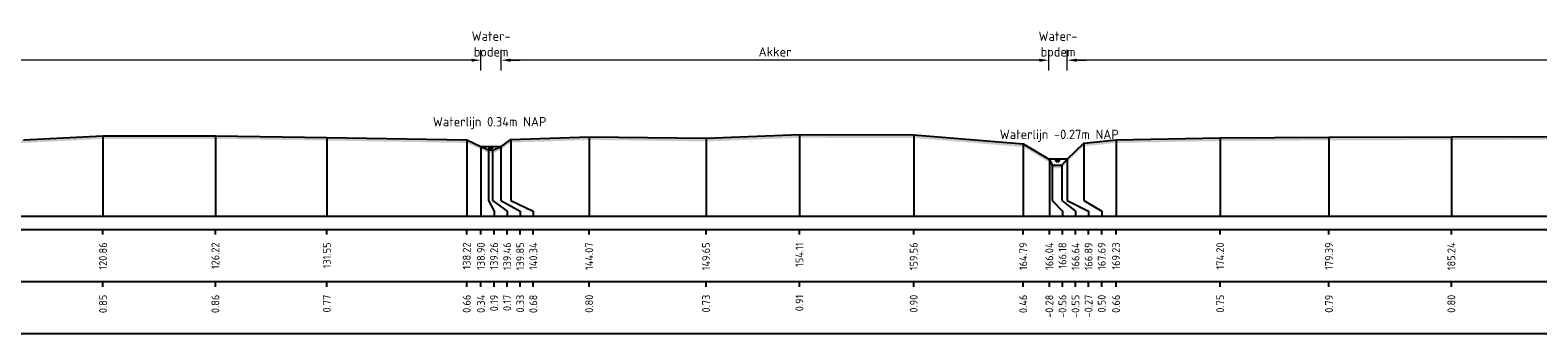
# Model space of a CAD drawing. Header units: metres. Extents: x 128583 to 136452, y 412329 to 415128.
# Tile 194 of 256: x 134798 to 134870, y 414796 to 414811. Entities that reach past the tile are written whole.
import ezdxf
from ezdxf.enums import TextEntityAlignment as Align

# ---------------------------------------------------------------- set-up
doc = ezdxf.new("R2010")
doc.units = ezdxf.units.M
doc.header["$PDMODE"] = 35
doc.header["$PDSIZE"] = 0.075
for name, color, linetype, lineweight in [('X-ME-AL-PROFIEL_HUIDIG MAAIVELD-GD', 8, 'Continuous', 0), ('X-XX-AL-DETAIL1-M', 7, 'Continuous', 18), ('X-XX-AL-NAP-T18', 7, 'Continuous', 18)]:
    doc.layers.add(name, color=color, linetype=linetype, lineweight=lineweight)
for name, color, linetype in [('X-ME-AL-PROFIEL_MAAIVELD-GD', 8, 'Continuous'), ('X-ME-AL-PROFIEL_WATERLIJN-GD', 150, 'Continuous'), ('X-ME-AL-PROFIELRASTER-S', 7, 'Continuous')]:
    doc.layers.add(name, color=color, linetype=linetype)
doc.styles.add('NLCS-ISO-ANNOTATIEF-T18', font='NLCS-ISO.ttf', dxfattribs={"height": 1.8})
doc.styles.add('NLCS-ISO-ANNOTATIVE-T18', font='NLCS-ISO.ttf', dxfattribs={"height": 1.8})
doc.dimstyles.new('NLCS-ANNOTATIEF-T18-PIJL_L2_H0', dxfattribs={"dimtxt": 2.5, "dimasz": 1.8, "dimexe": 2, "dimexo": 2, "dimgap": 0.7, "dimtad": 1, "dimzin": 0, "dimdsep": 46, "dimtxsty": 'NLCS-ISO-ANNOTATIEF-T18', "dimcen": 0, "dimdle": 2, "dimclrd": 256, "dimclre": 256, "dimclrt": 10, "dimaunit": 2, "dimadec": 0, "dimazin": 0, "dimtfac": 1, "dimtdec": 3, "dimtofl": 0, "dimtmove": 0, "dimatfit": 3, "dimfxl": 2, "dimfxlon": 1, "dimtfillclr": 256, "dimtolj": 1, "dimtzin": 0, "dimlwd": -1, "dimlwe": -1, "dimarcsym": 0})

# ---------------------------------------------------------------- blocks, each defined once
blk = doc.blocks.new('SAL-PROFIELRASTER_BALK_EIND1-D')
at = {"color": 0, "linetype": 'ByBlock', "lineweight": -2, "flags": 128}
for points in [[(0, 0), (1, 0)], [(0, -2.5), (1, -2.5)], [(0, -12.5), (1, -12.5)]]:
    blk.add_lwpolyline(points, dxfattribs=at)
blk = doc.blocks.new('SAL-PROFIELRASTER_BALK_EIND2-D')
at = {"color": 0, "linetype": 'ByBlock', "lineweight": -2}
blk.add_line((1, -12.5), (0, -12.5), dxfattribs=at)
blk = doc.blocks.new('SAL-PROFIELRASTER_BALK_DATA-D')
at = {"color": 0, "linetype": 'ByBlock', "lineweight": -2}
blk.add_lwpolyline([(0, -3.5), (0, -2.5)], dxfattribs=at)
at = {"color": 0, "linetype": 'ByBlock', "lineweight": -2, "style": 'NLCS-ISO-ANNOTATIVE-T18'}
blk.add_attdef('GETAL', text='', height=1.5, rotation=90, dxfattribs=at).set_placement((0.75, -5), align=Align.RIGHT)
blk = doc.blocks.new('SAL-PROFIELRASTER_AANHAAL-D')
at = {"color": 9, "linetype": 'ByBlock', "lineweight": -2, "flags": 128}
blk.add_lwpolyline([(0, 1), (0, 0)], dxfattribs=at)
blk = doc.blocks.new('SAL-PROFIELRASTER_AANHAAL_STAGGER-D')
at = {"color": 9, "linetype": 'ByBlock', "lineweight": -2, "flags": 128}
for points in [[(0, 0), (0, -0.25)], [(0, -0.25), (1, -0.75)], [(1, -0.75), (1, -1)]]:
    blk.add_lwpolyline(points, dxfattribs=at)
blk = doc.blocks.new('*D139')
at = {"layer": 'Defpoints', "color": 0, "transparency": 16777216}
for p in [(134769.996, 414809.13), (134819.99, 414805.005), (134769.996, 414804.395)]:
    blk.add_point(p, dxfattribs=at)
at = {"layer": 'X-XX-AL-DETAIL1-M', "transparency": 16777216}
for p, q in [((134769.996, 414808.63), (134769.996, 414809.63)), ((134819.54, 414809.13), (134770.446, 414809.13)), ((134819.99, 414808.63), (134819.99, 414809.63))]:
    blk.add_line(p, q, dxfattribs=at)
for points in [[(134770.446, 414809.205), (134770.446, 414809.055), (134769.996, 414809.13)], [(134819.54, 414809.205), (134819.54, 414809.055), (134819.99, 414809.13)]]:
    blk.add_solid(points, dxfattribs=at)
at = {"layer": 'X-XX-AL-DETAIL1-M', "color": 10, "transparency": 16777216, "insert": (134794.993, 414809.53), "char_height": 0.45, "attachment_point": 5, "style": 'NLCS-ISO-ANNOTATIEF-T18'}
blk.add_mtext('\\A1;Akker', dxfattribs=at)
blk = doc.blocks.new('*D140')
at = {"layer": 'Defpoints', "color": 0, "transparency": 16777216}
for p in [(134819.99, 414809.13), (134819.99, 414805.005), (134820.958, 414805.005)]:
    blk.add_point(p, dxfattribs=at)
at = {"layer": 'X-XX-AL-DETAIL1-M', "transparency": 16777216}
for p, q in [((134819.54, 414809.13), (134819.09, 414809.13)), ((134819.99, 414808.63), (134819.99, 414809.63)), ((134820.958, 414808.63), (134820.958, 414809.63)), ((134821.408, 414809.13), (134821.858, 414809.13))]:
    blk.add_line(p, q, dxfattribs=at)
for points in [[(134819.54, 414809.205), (134819.54, 414809.055), (134819.99, 414809.13)], [(134821.408, 414809.205), (134821.408, 414809.055), (134820.958, 414809.13)]]:
    blk.add_solid(points, dxfattribs=at)
at = {"layer": 'X-XX-AL-DETAIL1-M', "color": 10, "transparency": 16777216, "insert": (134820.474, 414809.905), "char_height": 0.45, "attachment_point": 5, "style": 'NLCS-ISO-ANNOTATIEF-T18'}
blk.add_mtext('\\A1;Water-\\Pbodem', dxfattribs=at)
blk = doc.blocks.new('*D141')
at = {"layer": 'Defpoints', "color": 0, "transparency": 16777216}
for p in [(134820.958, 414809.13), (134820.958, 414805.005), (134847.107, 414804.399)]:
    blk.add_point(p, dxfattribs=at)
at = {"layer": 'X-XX-AL-DETAIL1-M', "transparency": 16777216}
for p, q in [((134820.958, 414808.63), (134820.958, 414809.63)), ((134846.657, 414809.13), (134821.408, 414809.13)), ((134847.107, 414808.63), (134847.107, 414809.63))]:
    blk.add_line(p, q, dxfattribs=at)
for points in [[(134821.408, 414809.205), (134821.408, 414809.055), (134820.958, 414809.13)], [(134846.657, 414809.205), (134846.657, 414809.055), (134847.107, 414809.13)]]:
    blk.add_solid(points, dxfattribs=at)
at = {"layer": 'X-XX-AL-DETAIL1-M', "color": 10, "transparency": 16777216, "insert": (134834.032, 414809.53), "char_height": 0.45, "attachment_point": 5, "style": 'NLCS-ISO-ANNOTATIEF-T18'}
blk.add_mtext('\\A1;Akker', dxfattribs=at)
blk = doc.blocks.new('*D154')
at = {"layer": 'Defpoints', "color": 0, "transparency": 16777216}
for p in [(134847.107, 414809.13), (134847.107, 414804.399), (134847.977, 414804.399)]:
    blk.add_point(p, dxfattribs=at)
at = {"layer": 'X-XX-AL-DETAIL1-M', "transparency": 16777216}
for p, q in [((134846.657, 414809.13), (134846.207, 414809.13)), ((134847.107, 414808.63), (134847.107, 414809.63)), ((134847.977, 414808.63), (134847.977, 414809.63)), ((134848.427, 414809.13), (134848.877, 414809.13))]:
    blk.add_line(p, q, dxfattribs=at)
for points in [[(134846.657, 414809.205), (134846.657, 414809.055), (134847.107, 414809.13)], [(134848.427, 414809.205), (134848.427, 414809.055), (134847.977, 414809.13)]]:
    blk.add_solid(points, dxfattribs=at)
at = {"layer": 'X-XX-AL-DETAIL1-M', "color": 10, "transparency": 16777216, "insert": (134847.542, 414809.905), "char_height": 0.45, "attachment_point": 5, "style": 'NLCS-ISO-ANNOTATIEF-T18'}
blk.add_mtext('\\A1;Water-\\Pbodem', dxfattribs=at)
blk = doc.blocks.new('*D155')
at = {"layer": 'Defpoints', "color": 0, "transparency": 16777216}
for p in [(134847.977, 414809.13), (134847.977, 414804.399), (134925.423, 414801.664)]:
    blk.add_point(p, dxfattribs=at)
at = {"layer": 'X-XX-AL-DETAIL1-M', "transparency": 16777216}
for p, q in [((134847.977, 414808.63), (134847.977, 414809.63)), ((134924.973, 414809.13), (134848.427, 414809.13)), ((134925.423, 414808.63), (134925.423, 414809.63))]:
    blk.add_line(p, q, dxfattribs=at)
for points in [[(134848.427, 414809.205), (134848.427, 414809.055), (134847.977, 414809.13)], [(134924.973, 414809.205), (134924.973, 414809.055), (134925.423, 414809.13)]]:
    blk.add_solid(points, dxfattribs=at)
at = {"layer": 'X-XX-AL-DETAIL1-M', "color": 10, "transparency": 16777216, "insert": (134886.7, 414809.53), "char_height": 0.45, "attachment_point": 5, "style": 'NLCS-ISO-ANNOTATIEF-T18'}
blk.add_mtext('\\A1;Akker', dxfattribs=at)

msp = doc.modelspace()

# ---------------------------------------------------------------- hatches: boundary and pattern name
at = {"layer": 'X-ME-AL-PROFIEL_HUIDIG MAAIVELD-GD'}
h = msp.add_hatch(dxfattribs=at)
h.set_pattern_fill('AGR-MAAIVELD', color=256, scale=0.1, pattern_type=2)
h.set_pattern_definition([(45, (-264.84474, -27.5736), (-0.5000001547, 0.5000001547), []), (45, (-264.9162, -27.50216), (0, 1.0000003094), [0.707107, -0.707107]), (45, (-264.9876, -27.4307), (0, 1.0000003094), [0.707107, -0.707107]), (45, (-265.06, -27.3583), (0, 1.0000003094), [0.707107, -0.707107]), (45, (-265.13046, -27.2879), (0, 1.0000003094), [0.707107, -0.707107]), (45, (-265.2019, -27.21645), (0, 1.0000003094), [0.707107, -0.707107]), (45, (-265.2733, -27.145), (0, 1.0000003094), [0.707107, -0.707107]), (315, (-264.84474, -27.5736), (0.5000001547, 0.5000001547), []), (315, (-264.7733, -27.50216), (1.0000003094, -3e-16), [0.707107, -0.707107]), (315, (-264.7019, -27.4307), (1.0000003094, -3e-16), [0.707107, -0.707107]), (315, (-264.62946, -27.3583), (1.0000003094, -3e-16), [0.707107, -0.707107]), (315, (-264.559, -27.2879), (1.0000003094, -3e-16), [0.707107, -0.707107]), (315, (-264.4876, -27.21645), (1.0000003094, -3e-16), [0.707107, -0.707107]), (315, (-264.4162, -27.145), (1.0000003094, -3e-16), [0.707107, -0.707107])])
h.paths.add_polyline_path([(136186.641, 414807.509), (136186.641, 414807.359), (136185.157, 414807.168), (136183.162, 414806.738), (136179.828, 414806.343), (136176.462, 414805.832), (136173.03, 414805.551), (136172.271, 414805.048), (136171.67, 414804.402), (136171.205, 414804.018), (136170.754, 414804.021), (136170.488, 414804.387), (136169.583, 414805.241), (136166.263, 414805.542), (136162.052, 414805.552), (136158.68, 414805.465), (136153.306, 414805.632), (136148.401, 414805.596), (136143.715, 414805.624), (136138.659, 414805.611), (136133.913, 414805.662), (136129.327, 414805.65), (136123.712, 414805.584), (136119.451, 414805.544), (136114.41, 414805.467), (136109.769, 414805.441), (136105.308, 414805.471), (136100.973, 414805.502), (136095.907, 414805.414), (136091.786, 414805.376), (136087.348, 414805.403), (136082.487, 414805.45), (136078.093, 414805.404), (136074.556, 414805.274), (136069.956, 414805.243), (136066.24, 414805.254), (136061.283, 414805.402), (136056.444, 414805.466), (136051.506, 414805.432), (136046.057, 414805.523), (136041.734, 414805.328), (136035.907, 414805.487), (136030.815, 414805.508), (136025.923, 414805.453), (136021.622, 414805.415), (136016.612, 414805.416), (136012.213, 414805.274), (136007.601, 414805.393), (136003.607, 414805.31), (135998.297, 414805.468), (135993.513, 414805.409), (135987.577, 414805.302), (135983.235, 414805.068), (135976.581, 414805.12), (135971.92, 414804.694), (135968.047, 414804.247), (135965.342, 414804.046), (135963.104, 414804.246), (135959.534, 414805.135), (135954.796, 414805.159), (135949.831, 414805.193), (135943.947, 414805.268), (135939.029, 414805.263), (135933.664, 414805.334), (135928.853, 414805.347), (135923.253, 414805.413), (135919.15, 414805.271), (135913.243, 414805.263), (135907.431, 414805.375), (135901.331, 414805.361), (135896.367, 414805.288), (135890.364, 414805.35), (135885.436, 414805.14), (135880.463, 414805.114), (135877.664, 414804.96), (135876.831, 414804.59), (135876.346, 414804.284), (135875.941, 414804.263), (135875.494, 414804.592), (135874.41, 414805.158), (135870.294, 414805.232), (135865.389, 414805.13), (135860.138, 414805.257), (135855.117, 414805.153), (135848.902, 414805.371), (135843.689, 414805.253), (135837.667, 414805.381), (135831.725, 414805.441), (135825.441, 414805.516), (135820.237, 414805.397), (135813.876, 414805.485), (135807.568, 414805.472), (135802.254, 414805.281), (135795.82, 414805.36), (135789.399, 414805.338), (135783.217, 414805.306), (135777.957, 414805.27), (135771.884, 414805.229), (135767.562, 414805.123), (135766.847, 414804.873), (135766.356, 414804.533), (135765.858, 414804.338), (135765.508, 414804.524), (135764.121, 414805.087), (135759.664, 414805.149), (135753.658, 414805.249), (135747.37, 414805.319), (135741.332, 414805.356), (135734.728, 414805.406), (135728.368, 414805.481), (135723.362, 414805.395), (135716.641, 414805.548), (135711.585, 414805.321), (135706.484, 414805.437), (135700.782, 414805.585), (135695.241, 414805.524), (135689.179, 414805.526), (135683.671, 414805.488), (135678.767, 414805.265), (135672.337, 414805.314), (135666.133, 414805.38), (135659.626, 414805.336), (135654.085, 414805.248), (135648.179, 414805.079), (135647.661, 414804.835), (135647.488, 414804.5), (135647.14, 414804.331), (135646.509, 414804.315), (135646.331, 414804.5), (135645.438, 414805.017), (135640.191, 414805.12), (135634.846, 414805.239), (135628.871, 414805.243), (135623.704, 414805.199), (135616.986, 414805.337), (135610.843, 414805.321), (135604.795, 414805.437), (135601.73, 414805.262), (135599.208, 414805.275), (135596.248, 414805.375), (135589.666, 414805.245), (135582.841, 414805.375), (135577.09, 414805.159), (135570.983, 414805.219), (135564.142, 414805.329), (135558.402, 414805.217), (135556.486, 414804.998), (135553.022, 414805.201), (135546.88, 414805.029), (135539.465, 414805.127), (135534.771, 414804.997), (135530.282, 414804.998), (135528.799, 414804.257), (135526.847, 414803.863), (135523.245, 414803.882), (135522.131, 414804.245), (135520.776, 414804.483), (135515.262, 414804.66), (135510.177, 414804.868), (135504.479, 414804.976), (135498.829, 414804.871), (135492.747, 414805.095), (135486.432, 414805.143), (135480.717, 414805.236), (135475.173, 414805.201), (135468.424, 414805.264), (135463.211, 414805.237), (135457.169, 414805.295), (135454.592, 414805.132), (135450.46, 414805.131), (135449.652, 414804.277), (135449.13, 414804.182), (135448.783, 414804.304), (135447.939, 414805.107), (135442.331, 414805.434), (135436.86, 414805.458), (135431.474, 414805.427), (135425.505, 414805.46), (135419.635, 414805.446), (135413.114, 414805.469), (135407.143, 414805.424), (135401.438, 414805.415), (135395.235, 414805.383), (135390.397, 414805.297), (135385.678, 414805.195), (135381.618, 414805.095), (135380.78, 414804.377), (135379.906, 414803.99), (135379.431, 414803.989), (135379.168, 414804.347), (135377.9, 414805.11), (135374.229, 414805.312), (135368.797, 414805.321), (135362.93, 414805.355), (135357.134, 414805.319), (135351.738, 414805.31), (135345.091, 414805.462), (135339.897, 414805.373), (135334.633, 414805.339), (135329.269, 414805.203), (135322.359, 414805.445), (135316.864, 414805.367), (135313.129, 414805.17), (135310.182, 414804.993), (135309.661, 414804.242), (135308.986, 414804.093), (135308.66, 414804.094), (135308.04, 414804.252), (135307.218, 414805.121), (135301.984, 414805.342), (135296.482, 414805.444), (135290.307, 414805.476), (135285.597, 414805.436), (135280.658, 414805.368), (135274.688, 414805.3), (135268.368, 414805.383), (135261.747, 414805.447), (135256.678, 414805.314), (135250.819, 414805.398), (135245.935, 414805.316), (135241.088, 414805.213), (135238.452, 414805.141), (135237.264, 414804.5), (135237.056, 414804.273), (135236.472, 414804.488), (135235.736, 414804.958), (135234.483, 414805.298), (135230.224, 414805.238), (135225.292, 414805.161), (135217.619, 414805.347), (135212.765, 414805.378), (135208.815, 414805.249), (135207.419, 414804.817), (135206.617, 414804.696), (135203.825, 414805.313), (135198.578, 414805.368), (135192.555, 414805.168), (135188.079, 414805.119), (135183.38, 414805.372), (135178.082, 414805.366), (135171.165, 414805.323), (135169.82, 414805.03), (135168.718, 414804.45), (135168.354, 414804.222), (135168.054, 414804.437), (135167.229, 414804.941), (135166.175, 414805.252), (135162.014, 414805.34), (135158.524, 414805.178), (135154.811, 414805.396), (135150.245, 414805.363), (135146.944, 414804.882), (135144.485, 414805.192), (135139.196, 414805.396), (135134.236, 414805.365), (135130.731, 414805.173), (135127.361, 414805.348), (135123.642, 414805.332), (135117.458, 414805.29), (135113.439, 414804.961), (135110.023, 414805.39), (135106.586, 414805.165), (135101.818, 414805.382), (135098.366, 414805.17), (135096.615, 414804.929), (135096.139, 414804.374), (135095.503, 414804.207), (135095.229, 414804.369), (135094.702, 414804.751), (135093.489, 414805.338), (135087.395, 414805.401), (135084.219, 414805.106), (135079.074, 414805.38), (135074.426, 414805.411), (135071.118, 414804.962), (135067.321, 414805.392), (135061.397, 414805.373), (135058.165, 414805.211), (135054.671, 414805.395), (135047.4, 414805.433), (135044.336, 414804.972), (135040.754, 414805.388), (135035.424, 414805.321), (135029.283, 414805.469), (135023.877, 414805.285), (135022.576, 414804.809), (135022.031, 414804.233), (135021.541, 414804.039), (135021.14, 414804.038), (135020.886, 414804.227), (135020.165, 414804.914), (135019.093, 414805.338), (135014.829, 414805.437), (135011.147, 414805.358), (135005.471, 414805.442), (135000.663, 414805.195), (134994.423, 414805.419), (134987.587, 414805.436), (134983.736, 414804.923), (134980.131, 414805.406), (134977.145, 414805.327), (134973.086, 414805.44), (134970.875, 414805.299), (134968.16, 414805.431), (134961.155, 414805.387), (134957.522, 414805.006), (134954.421, 414805.357), (134949.453, 414805.472), (134945.056, 414805.429), (134940.564, 414805.492), (134934.733, 414805.465), (134932.192, 414805.206), (134930.891, 414804.249), (134930.522, 414804.006), (134930.207, 414804.001), (134929.964, 414804.253), (134928.853, 414805.134), (134925.423, 414805.271), (134921, 414805.331), (134915.942, 414805.266), (134909.348, 414805.418), (134904.416, 414805.348), (134899.147, 414805.242), (134893.059, 414805.298), (134887.779, 414805.059), (134887.244, 414804.775), (134887.029, 414804.781), (134886.386, 414805.146), (134881.853, 414805.307), (134877.562, 414805.356), (134872.117, 414805.336), (134866.323, 414805.309), (134860.481, 414805.299), (134855.285, 414805.261), (134850.312, 414805.173), (134848.777, 414805.014), (134847.977, 414804.249), (134847.728, 414803.967), (134847.265, 414803.957), (134847.128, 414804.236), (134845.881, 414804.978), (134840.651, 414805.41), (134835.196, 414805.419), (134830.738, 414805.246), (134825.155, 414805.312), (134821.423, 414805.191), (134820.94, 414804.842), (134820.548, 414804.679), (134820.342, 414804.699), (134819.99, 414804.855), (134819.309, 414805.172), (134812.633, 414805.288), (134807.309, 414805.369), (134801.943, 414805.366), (134798.15, 414805.174), (134794.821, 414804.998), (134794.46, 414804.765), (134793.526, 414805.062), (134788.846, 414805.278), (134781.975, 414805.337), (134777.274, 414805.315), (134770.694, 414805.068), (134770.062, 414804.267), (134769.301, 414804.012), (134768.697, 414804.017), (134768.303, 414804.245), (134766.989, 414805.058), (134766.845, 414805.061), (134761.576, 414805.247), (134755.685, 414805.333), (134749.984, 414805.314), (134744.082, 414805.143), (134737.233, 414805.325), (134731.411, 414805.296), (134726.534, 414805.178), (134721.143, 414805.236), (134715.371, 414805.211), (134709.521, 414805.277), (134703.721, 414805.309), (134698.07, 414805.298), (134692.462, 414805.372), (134686.437, 414805.342), (134681.087, 414805.489), (134681.087, 414805.639), (134686.437, 414805.492), (134692.462, 414805.522), (134698.07, 414805.448), (134703.721, 414805.459), (134709.521, 414805.427), (134715.371, 414805.361), (134721.143, 414805.386), (134726.534, 414805.328), (134731.411, 414805.446), (134737.233, 414805.475), (134744.082, 414805.293), (134749.984, 414805.464), (134755.685, 414805.483), (134761.576, 414805.397), (134766.845, 414805.211), (134766.989, 414805.208), (134768.303, 414804.395), (134768.697, 414804.167), (134769.301, 414804.162), (134770.062, 414804.417), (134770.694, 414805.218), (134777.274, 414805.465), (134781.975, 414805.487), (134788.846, 414805.428), (134793.526, 414805.212), (134794.46, 414804.915), (134794.821, 414805.148), (134798.15, 414805.324), (134801.943, 414805.516), (134807.309, 414805.519), (134812.633, 414805.438), (134819.309, 414805.322), (134819.99, 414805.005), (134820.342, 414804.849), (134820.548, 414804.829), (134820.94, 414804.992), (134821.423, 414805.341), (134825.155, 414805.462), (134830.738, 414805.396), (134835.196, 414805.569), (134840.651, 414805.56), (134845.881, 414805.128), (134847.128, 414804.386), (134847.265, 414804.107), (134847.728, 414804.117), (134847.977, 414804.399), (134848.777, 414805.164), (134850.312, 414805.323), (134855.285, 414805.411), (134860.481, 414805.449), (134866.323, 414805.459), (134872.117, 414805.486), (134877.562, 414805.506), (134881.853, 414805.457), (134886.386, 414805.296), (134887.029, 414804.931), (134887.244, 414804.925), (134887.779, 414805.209), (134893.059, 414805.448), (134899.147, 414805.392), (134904.416, 414805.498), (134909.348, 414805.568), (134915.942, 414805.416), (134921, 414805.481), (134925.423, 414805.421), (134928.853, 414805.284), (134929.964, 414804.403), (134930.207, 414804.151), (134930.522, 414804.156), (134930.891, 414804.399), (134932.192, 414805.356), (134934.733, 414805.615), (134940.564, 414805.642), (134945.056, 414805.579), (134949.453, 414805.622), (134954.421, 414805.507), (134957.522, 414805.156), (134961.155, 414805.537), (134968.16, 414805.581), (134970.875, 414805.449), (134973.086, 414805.59), (134977.145, 414805.477), (134980.131, 414805.556), (134983.736, 414805.073), (134987.587, 414805.586), (134994.423, 414805.569), (135000.663, 414805.345), (135005.471, 414805.592), (135011.147, 414805.508), (135014.829, 414805.587), (135019.093, 414805.488), (135020.165, 414805.064), (135020.886, 414804.377), (135021.14, 414804.188), (135021.541, 414804.189), (135022.031, 414804.383), (135022.576, 414804.959), (135023.877, 414805.435), (135029.283, 414805.619), (135035.424, 414805.471), (135040.754, 414805.538), (135044.336, 414805.122), (135047.4, 414805.583), (135054.671, 414805.545), (135058.165, 414805.361), (135061.397, 414805.523), (135067.321, 414805.542), (135071.118, 414805.112), (135074.426, 414805.561), (135079.074, 414805.53), (135084.219, 414805.256), (135087.395, 414805.551), (135093.489, 414805.488), (135094.702, 414804.901), (135095.229, 414804.519), (135095.503, 414804.357), (135096.139, 414804.524), (135096.615, 414805.079), (135098.366, 414805.32), (135101.818, 414805.532), (135106.586, 414805.315), (135110.023, 414805.54), (135113.439, 414805.111), (135117.458, 414805.44), (135123.642, 414805.482), (135127.361, 414805.498), (135130.731, 414805.323), (135134.236, 414805.515), (135139.196, 414805.546), (135144.485, 414805.342), (135146.944, 414805.032), (135150.245, 414805.513), (135154.811, 414805.546), (135158.524, 414805.328), (135162.014, 414805.49), (135166.175, 414805.402), (135167.229, 414805.091), (135168.054, 414804.587), (135168.354, 414804.372), (135168.718, 414804.6), (135169.82, 414805.18), (135171.165, 414805.473), (135178.082, 414805.516), (135183.38, 414805.522), (135188.079, 414805.269), (135192.555, 414805.318), (135198.578, 414805.518), (135203.825, 414805.463), (135206.617, 414804.846), (135207.419, 414804.967), (135208.815, 414805.399), (135212.765, 414805.528), (135217.619, 414805.497), (135225.292, 414805.311), (135230.224, 414805.388), (135234.483, 414805.448), (135235.736, 414805.108), (135236.472, 414804.638), (135237.056, 414804.423), (135237.264, 414804.65), (135238.452, 414805.291), (135241.088, 414805.363), (135245.935, 414805.466), (135250.819, 414805.548), (135256.678, 414805.464), (135261.747, 414805.597), (135268.368, 414805.533), (135274.688, 414805.45), (135280.658, 414805.518), (135285.597, 414805.586), (135290.307, 414805.626), (135296.482, 414805.594), (135301.984, 414805.492), (135307.218, 414805.271), (135308.04, 414804.402), (135308.66, 414804.244), (135308.986, 414804.243), (135309.661, 414804.392), (135310.182, 414805.143), (135313.129, 414805.32), (135316.864, 414805.517), (135322.359, 414805.595), (135329.269, 414805.353), (135334.633, 414805.489), (135339.897, 414805.523), (135345.091, 414805.612), (135351.738, 414805.46), (135357.134, 414805.469), (135362.93, 414805.505), (135368.797, 414805.471), (135374.229, 414805.462), (135377.9, 414805.26), (135379.168, 414804.497), (135379.431, 414804.139), (135379.906, 414804.14), (135380.78, 414804.527), (135381.618, 414805.245), (135385.678, 414805.345), (135390.397, 414805.447), (135395.235, 414805.533), (135401.438, 414805.565), (135407.143, 414805.574), (135413.114, 414805.619), (135419.635, 414805.596), (135425.505, 414805.61), (135431.474, 414805.577), (135436.86, 414805.608), (135442.331, 414805.584), (135447.939, 414805.257), (135448.783, 414804.454), (135449.13, 414804.332), (135449.652, 414804.427), (135450.46, 414805.281), (135454.592, 414805.282), (135457.169, 414805.445), (135463.211, 414805.387), (135468.424, 414805.414), (135475.173, 414805.351), (135480.717, 414805.386), (135486.432, 414805.293), (135492.747, 414805.245), (135498.829, 414805.021), (135504.479, 414805.126), (135510.177, 414805.018), (135515.262, 414804.81), (135520.776, 414804.633), (135522.131, 414804.395), (135523.245, 414804.032), (135526.847, 414804.013), (135528.799, 414804.407), (135530.282, 414805.148), (135534.771, 414805.147), (135539.465, 414805.277), (135546.88, 414805.179), (135553.022, 414805.351), (135556.486, 414805.148), (135558.402, 414805.367), (135564.142, 414805.479), (135570.983, 414805.369), (135577.09, 414805.309), (135582.841, 414805.525), (135589.666, 414805.395), (135596.248, 414805.525), (135599.208, 414805.425), (135601.73, 414805.412), (135604.795, 414805.587), (135610.843, 414805.471), (135616.986, 414805.487), (135623.704, 414805.349), (135628.871, 414805.393), (135634.846, 414805.389), (135640.191, 414805.27), (135645.438, 414805.167), (135646.331, 414804.65), (135646.509, 414804.465), (135647.14, 414804.481), (135647.488, 414804.65), (135647.661, 414804.985), (135648.179, 414805.229), (135654.085, 414805.398), (135659.626, 414805.486), (135666.133, 414805.53), (135672.337, 414805.464), (135678.767, 414805.415), (135683.671, 414805.638), (135689.179, 414805.676), (135695.241, 414805.674), (135700.782, 414805.735), (135706.484, 414805.587), (135711.585, 414805.471), (135716.641, 414805.698), (135723.362, 414805.545), (135728.368, 414805.631), (135734.728, 414805.556), (135741.332, 414805.506), (135747.37, 414805.469), (135753.658, 414805.399), (135759.664, 414805.299), (135764.121, 414805.237), (135765.508, 414804.674), (135765.858, 414804.488), (135766.356, 414804.683), (135766.847, 414805.023), (135767.562, 414805.273), (135771.884, 414805.379), (135777.957, 414805.42), (135783.217, 414805.456), (135789.399, 414805.488), (135795.82, 414805.51), (135802.254, 414805.431), (135807.568, 414805.622), (135813.876, 414805.635), (135820.237, 414805.547), (135825.441, 414805.666), (135831.725, 414805.591), (135837.667, 414805.531), (135843.689, 414805.403), (135848.902, 414805.521), (135855.117, 414805.303), (135860.138, 414805.407), (135865.389, 414805.28), (135870.294, 414805.382), (135874.41, 414805.308), (135875.494, 414804.742), (135875.941, 414804.413), (135876.346, 414804.434), (135876.831, 414804.74), (135877.664, 414805.11), (135880.463, 414805.264), (135885.436, 414805.29), (135890.364, 414805.5), (135896.367, 414805.438), (135901.331, 414805.511), (135907.431, 414805.525), (135913.243, 414805.413), (135919.15, 414805.421), (135923.253, 414805.563), (135928.853, 414805.497), (135933.664, 414805.484), (135939.029, 414805.413), (135943.947, 414805.418), (135949.831, 414805.343), (135954.796, 414805.309), (135959.534, 414805.285), (135963.104, 414804.396), (135965.342, 414804.196), (135968.047, 414804.397), (135971.92, 414804.844), (135976.581, 414805.27), (135983.235, 414805.218), (135987.577, 414805.452), (135993.513, 414805.559), (135998.297, 414805.618), (136003.607, 414805.46), (136007.601, 414805.543), (136012.213, 414805.424), (136016.612, 414805.566), (136021.622, 414805.565), (136025.923, 414805.603), (136030.815, 414805.658), (136035.907, 414805.637), (136041.734, 414805.478), (136046.057, 414805.673), (136051.506, 414805.582), (136056.444, 414805.616), (136061.283, 414805.552), (136066.24, 414805.404), (136069.956, 414805.393), (136074.556, 414805.424), (136078.093, 414805.554), (136082.487, 414805.6), (136087.348, 414805.553), (136091.786, 414805.526), (136095.907, 414805.564), (136100.973, 414805.652), (136105.308, 414805.621), (136109.769, 414805.591), (136114.41, 414805.617), (136119.451, 414805.694), (136123.712, 414805.734), (136129.327, 414805.8), (136133.913, 414805.812), (136138.659, 414805.761), (136143.715, 414805.774), (136148.401, 414805.746), (136153.306, 414805.782), (136158.68, 414805.615), (136162.052, 414805.702), (136166.263, 414805.692), (136169.583, 414805.391), (136170.488, 414804.537), (136170.754, 414804.171), (136171.205, 414804.168), (136171.67, 414804.552), (136172.271, 414805.198), (136173.03, 414805.701), (136176.462, 414805.982), (136179.828, 414806.493), (136183.162, 414806.888), (136185.157, 414807.318)])

# ---------------------------------------------------------------- linework, layer by layer
at = {"layer": 'X-ME-AL-PROFIEL_MAAIVELD-GD'}
msp.add_lwpolyline([(134798.15, 414805.324), (134801.943, 414805.516), (134807.309, 414805.519), (134812.633, 414805.438), (134819.309, 414805.322), (134819.99, 414805.005), (134820.342, 414804.849), (134820.548, 414804.829), (134820.94, 414804.992), (134821.423, 414805.341), (134825.155, 414805.462), (134830.738, 414805.396), (134835.196, 414805.569), (134840.651, 414805.56), (134845.881, 414805.128), (134847.128, 414804.386), (134847.265, 414804.107), (134847.728, 414804.117), (134847.977, 414804.399), (134848.777, 414805.164), (134850.312, 414805.323), (134855.285, 414805.411), (134860.481, 414805.449), (134866.323, 414805.459), (134872.117, 414805.486)], dxfattribs=at)
at = {"layer": 'X-ME-AL-PROFIEL_WATERLIJN-GD'}
for points in [[(134819.99, 414805.005), (134820.958, 414805.005)], [(134820.33, 414804.937), (134820.58, 414804.937)], [(134820.386, 414804.888), (134820.511, 414804.888)], [(134847.977, 414804.399), (134847.107, 414804.399)], [(134847.398, 414804.331), (134847.648, 414804.331)], [(134847.454, 414804.282), (134847.579, 414804.282)]]:
    msp.add_lwpolyline(points, dxfattribs=at)

# ---------------------------------------------------------------- block references
at = {"layer": 'X-ME-AL-PROFIELRASTER-S'}
for p, yscale in [((134801.943, 414801.664), 3.852), ((134801.943, 414801.664), 3.852), ((134807.309, 414801.664), 3.855), ((134807.309, 414801.664), 3.855), ((134812.633, 414801.664), 3.774), ((134812.633, 414801.664), 3.774), ((134825.155, 414801.664), 3.798), ((134825.155, 414801.664), 3.798), ((134830.738, 414801.664), 3.732), ((134830.738, 414801.664), 3.732), ((134835.196, 414801.664), 3.905), ((134835.196, 414801.664), 3.905), ((134840.651, 414801.664), 3.896), ((134840.651, 414801.664), 3.896), ((134855.285, 414801.664), 3.747), ((134855.285, 414801.664), 3.747), ((134860.481, 414801.664), 3.785), ((134860.481, 414801.664), 3.785), ((134866.323, 414801.664), 3.795), ((134866.323, 414801.664), 3.795), ((134819.309, 414801.664), 3.658), ((134819.309, 414801.664), 3.658), ((134819.99, 414801.664), 3.341), ((134819.99, 414801.664), 3.341), ((134820.342, 414802.664), 2.185), ((134820.548, 414802.664), 2.165), ((134820.94, 414802.664), 2.328), ((134820.94, 414802.664), 2.328), ((134821.423, 414802.664), 2.677), ((134821.423, 414802.664), 2.677), ((134845.881, 414801.664), 3.464), ((134845.881, 414801.664), 3.464), ((134848.777, 414802.664), 2.5), ((134848.777, 414802.664), 2.5), ((134850.312, 414801.664), 3.659), ((134850.312, 414801.664), 3.659), ((134847.128, 414801.664), 2.722), ((134847.128, 414801.664), 2.722), ((134847.265, 414802.664), 1.443), ((134847.728, 414802.664), 1.453), ((134847.977, 414802.664), 1.735), ((134847.977, 414802.664), 1.735)]:
    msp.add_blockref('SAL-PROFIELRASTER_AANHAAL-D', p, dxfattribs=dict(at, yscale=yscale))
for p, xscale, zscale in [((134820.342, 414802.664), 0.2725328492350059, 0.2725328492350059), ((134820.548, 414802.664), 0.6914608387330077, 0.6914608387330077), ((134820.94, 414802.664), 0.9250576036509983, 0.9250576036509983), ((134820.94, 414802.664), 0.9250576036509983, 0.9250576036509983), ((134821.423, 414802.664), 1.066573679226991, 1.066573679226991), ((134821.423, 414802.664), 1.066573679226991, 1.066573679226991), ((134847.265, 414802.664), 0.4881254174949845, 0.4881254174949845), ((134847.728, 414802.664), 0.650865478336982, 0.650865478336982), ((134847.977, 414802.664), 1.026614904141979, 1.026614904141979), ((134847.977, 414802.664), 1.026614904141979, 1.026614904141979), ((134848.777, 414802.664), 0.8519385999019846, 0.8519385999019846), ((134848.777, 414802.664), 0.8519385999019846, 0.8519385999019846)]:
    msp.add_blockref('SAL-PROFIELRASTER_AANHAAL_STAGGER-D', p, dxfattribs=dict(at, xscale=xscale, zscale=zscale))
at = {"layer": 'X-ME-AL-PROFIELRASTER-S', "xscale": 1506.179758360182, "yscale": 0.25, "zscale": 1506.179758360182}
for name, p in [('SAL-PROFIELRASTER_BALK_EIND1-D', (134681.087, 414801.664)), ('SAL-PROFIELRASTER_BALK_EIND2-D', (134681.087, 414799.164))]:
    msp.add_blockref(name, p, dxfattribs=at)
at = {"layer": 'X-ME-AL-PROFIELRASTER-S', "xscale": 0.25, "yscale": 0.25, "zscale": 0.25}
for p, values in [((134801.943, 414801.664), {'GETAL': '120.86'}), ((134801.943, 414801.664), {'GETAL': '120.86'}), ((134807.309, 414801.664), {'GETAL': '126.22'}), ((134807.309, 414801.664), {'GETAL': '126.22'}), ((134812.633, 414801.664), {'GETAL': '131.55'}), ((134812.633, 414801.664), {'GETAL': '131.55'}), ((134819.309, 414801.664), {'GETAL': '138.22'}), ((134819.309, 414801.664), {'GETAL': '138.22'}), ((134819.99, 414801.664), {'GETAL': '138.90'}), ((134819.99, 414801.664), {'GETAL': '138.90'}), ((134820.615, 414801.664), {'GETAL': '139.26'}), ((134821.24, 414801.664), {'GETAL': '139.46'}), ((134821.865, 414801.664), {'GETAL': '139.85'}), ((134821.865, 414801.664), {'GETAL': '139.85'}), ((134822.49, 414801.664), {'GETAL': '140.34'}), ((134822.49, 414801.664), {'GETAL': '140.34'}), ((134825.155, 414801.664), {'GETAL': '144.07'}), ((134825.155, 414801.664), {'GETAL': '144.07'}), ((134830.738, 414801.664), {'GETAL': '149.65'}), ((134830.738, 414801.664), {'GETAL': '149.65'}), ((134835.196, 414801.664), {'GETAL': '154.11'}), ((134835.196, 414801.664), {'GETAL': '154.11'}), ((134840.651, 414801.664), {'GETAL': '159.56'}), ((134840.651, 414801.664), {'GETAL': '159.56'}), ((134845.881, 414801.664), {'GETAL': '164.79'}), ((134845.881, 414801.664), {'GETAL': '164.79'}), ((134847.128, 414801.664), {'GETAL': '166.04'}), ((134847.128, 414801.664), {'GETAL': '166.04'}), ((134847.753, 414801.664), {'GETAL': '166.18'}), ((134848.378, 414801.664), {'GETAL': '166.64'}), ((134849.003, 414801.664), {'GETAL': '166.89'}), ((134849.003, 414801.664), {'GETAL': '166.89'}), ((134849.628, 414801.664), {'GETAL': '167.69'}), ((134849.628, 414801.664), {'GETAL': '167.69'}), ((134850.312, 414801.664), {'GETAL': '169.23'}), ((134850.312, 414801.664), {'GETAL': '169.23'}), ((134855.285, 414801.664), {'GETAL': '174.20'}), ((134855.285, 414801.664), {'GETAL': '174.20'}), ((134860.481, 414801.664), {'GETAL': '179.39'}), ((134860.481, 414801.664), {'GETAL': '179.39'}), ((134866.323, 414801.664), {'GETAL': '185.24'}), ((134866.323, 414801.664), {'GETAL': '185.24'}), ((134801.943, 414799.164), {'GETAL': '0.85'}), ((134807.309, 414799.164), {'GETAL': '0.86'}), ((134812.633, 414799.164), {'GETAL': '0.77'}), ((134819.309, 414799.164), {'GETAL': '0.66'}), ((134819.99, 414799.164), {'GETAL': '0.34'}), ((134820.615, 414799.164), {'GETAL': '0.19'}), ((134821.24, 414799.164), {'GETAL': '0.17'}), ((134821.865, 414799.164), {'GETAL': '0.33'}), ((134822.49, 414799.164), {'GETAL': '0.68'}), ((134825.155, 414799.164), {'GETAL': '0.80'}), ((134830.738, 414799.164), {'GETAL': '0.73'}), ((134835.196, 414799.164), {'GETAL': '0.91'}), ((134840.651, 414799.164), {'GETAL': '0.90'}), ((134845.881, 414799.164), {'GETAL': '0.46'}), ((134847.128, 414799.164), {'GETAL': '-0.28'}), ((134847.753, 414799.164), {'GETAL': '-0.56'}), ((134848.378, 414799.164), {'GETAL': '-0.55'}), ((134849.003, 414799.164), {'GETAL': '-0.27'}), ((134849.628, 414799.164), {'GETAL': '0.50'}), ((134850.312, 414799.164), {'GETAL': '0.66'}), ((134855.285, 414799.164), {'GETAL': '0.75'}), ((134860.481, 414799.164), {'GETAL': '0.79'}), ((134866.323, 414799.164), {'GETAL': '0.80'})]:
    msp.add_blockref('SAL-PROFIELRASTER_BALK_DATA-D', p, dxfattribs=at).add_auto_attribs(values)

# ---------------------------------------------------------------- texts
at = {"layer": 'X-XX-AL-NAP-T18', "color": 10, "char_height": 0.45, "width": 15.43377, "attachment_point": 7, "style": 'NLCS-ISO-ANNOTATIEF-T18'}
for s, insert in [('Waterlijn 0.34m NAP', (134817.691, 414805.827)), ('Waterlijn -0.27m NAP', (134844.759, 414805.221))]:
    msp.add_mtext(s, dxfattribs=dict(at, insert=insert))

# ---------------------------------------------------------------- dimensions: what is measured, and where the dimension line sits
at = {"layer": 'X-XX-AL-DETAIL1-M'}
for base, p1, p2, text, picture, middle in [((134819.99, 414809.13), (134820.958, 414805.005), (134819.99, 414805.005), 'Water-\\Pbodem', '*D140', (134820.474, 414809.13)), ((134847.107, 414809.13), (134847.977, 414804.399), (134847.107, 414804.399), 'Water-\\Pbodem', '*D154', (134847.542, 414809.13)), ((134769.996, 414809.13), (134819.99, 414805.005), (134769.996, 414804.395), 'Akker', '*D139', (134794.993, 414809.13)), ((134820.958, 414809.13), (134847.107, 414804.399), (134820.958, 414805.005), 'Akker', '*D141', (134834.032, 414809.13)), ((134847.977, 414809.13), (134925.423, 414801.664), (134847.977, 414804.399), 'Akker', '*D155', (134886.7, 414809.13))]:
    dim = msp.add_linear_dim(base=base, p1=p1, p2=p2, text=text, dimstyle='NLCS-ANNOTATIEF-T18-PIJL_L2_H0', dxfattribs=at)
    dim.commit()
    dim.dimension.update_dxf_attribs({"geometry": picture, "text_midpoint": middle, "dimtype": 160})

doc.saveas('drawing.dxf')
